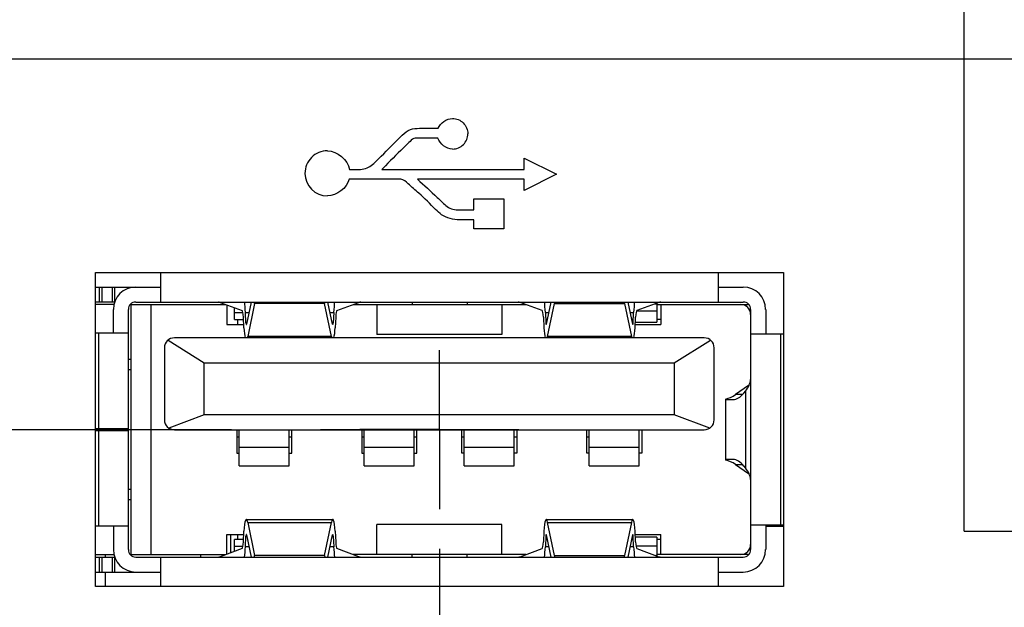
# Model space of a CAD drawing. Header units: inches. Extents: x 0 to 34, y 0 to 22.
# Tile 6 of 39: x 10.7 to 12.3, y 8.8 to 9.7. Entities that reach past the tile are written whole.
import ezdxf

# ---------------------------------------------------------------- set-up
doc = ezdxf.new("R2010")
doc.units = ezdxf.units.IN
doc.header["$LTSCALE"] = 1.87
doc.header["$MEASUREMENT"] = 0
doc.linetypes.add('CENTER', pattern=[0.6, 0.375, -0.075, 0.075, -0.075])
doc.layers.get('0').update_dxf_attribs({"linetype": 'CONTINUOUS'})
for name, color, linetype in [('02___PRT_ALL_AXES', 7, 'CONTINUOUS'), ('ARTWORK', 7, 'CONTINUOUS'), ('DEFAULT_1', 7, 'CENTER'), ('DIMENSIONS', 7, 'CONTINUOUS')]:
    doc.layers.add(name, color=color, linetype=linetype)
doc.styles.get("Standard").update_dxf_attribs({"font": 'txt', "width": 0.8})
doc.dimstyles.new('DIMSTYLE_1', dxfattribs={"dimtxt": 0.125, "dimasz": 0.18, "dimexe": 0.125, "dimexo": 0.0625, "dimgap": 0.03125, "dimtad": 0, "dimtih": 1, "dimtoh": 1, "dimlfac": 0.5, "dimzin": 4, "dimdsep": 46, "dimtxsty": 'STANDARD', "dimblk": '_FILLED', "dimblk1": '_FILLED', "dimblk2": '_FILLED', "dimcen": 0.09, "dimadec": 0, "dimazin": 0, "dimtp": 0.001, "dimtm": 0.001, "dimtfac": 1, "dimtofl": 0, "dimtmove": 0, "dimatfit": 3, "dimldrblk": '_FILLED', "dimfxl": 1, "dimtolj": 1, "dimtzin": 4, "dimarcsym": 0})
doc.dimstyles.new('DIMSTYLE_3', dxfattribs={"dimtxt": 0.125, "dimasz": 0.18, "dimexe": 0.125, "dimexo": 0.0625, "dimgap": 0.03125, "dimtad": 0, "dimtih": 1, "dimtoh": 1, "dimlfac": 0.5, "dimzin": 4, "dimdsep": 46, "dimtxsty": 'STANDARD', "dimblk": '_FILLED', "dimblk1": '_FILLED', "dimblk2": '_FILLED', "dimcen": 0.09, "dimadec": 0, "dimazin": 0, "dimtp": 0.01, "dimtm": 0.01, "dimtfac": 1, "dimtofl": 0, "dimtmove": 0, "dimatfit": 3, "dimldrblk": '_FILLED', "dimfxl": 1, "dimtolj": 1, "dimtzin": 4, "dimarcsym": 0})

# ---------------------------------------------------------------- blocks, each defined once
blk = doc.blocks.new('*D4')
at = {"layer": 'DIMENSIONS', "color": 2, "linetype": 'CONTINUOUS'}
blk.add_line((11.3638, 8.8989), (11.3638, 7.5131), dxfattribs=at)
at = {"layer": 'DIMENSIONS', "color": 2, "linetype": 'CONTINUOUS', "insert": (11.3013, 7.4506), "char_height": 0.125, "width": 1.125, "attachment_point": 3, "rotation": 90, "line_spacing_factor": 0.9}
blk.add_mtext('1.73{\\Ftxt.shx;\\W1.000000;\\H0.125000; }[43.8]', dxfattribs=at)
blk = doc.blocks.new('_FILLED')
at = {"color": 0, "linetype": 'BYBLOCK'}
blk.add_solid([(0, 0), (-1, 0.1736), (-1, -0.1736)], dxfattribs=at)
blk = doc.blocks.new('*D5')
at = {"layer": 'DIMENSIONS', "color": 2, "linetype": 'CONTINUOUS'}
blk.add_line((12.8268, 9.4819), (12.8268, 7.5131), dxfattribs=at)
at = {"layer": 'DIMENSIONS', "color": 2, "linetype": 'CONTINUOUS', "insert": (12.7643, 7.4506), "char_height": 0.125, "width": 1.125, "attachment_point": 3, "rotation": 90, "line_spacing_factor": 0.9}
blk.add_mtext('2.46{\\Ftxt.shx;\\W1.000000;\\H0.125000; }[62.4]', dxfattribs=at)
blk = doc.blocks.new('*D6')
at = {"layer": 'DIMENSIONS', "color": 2, "linetype": 'CONTINUOUS'}
blk.add_line((14.6988, 9.5799), (14.6988, 7.5131), dxfattribs=at)
at = {"layer": 'DIMENSIONS', "color": 2, "linetype": 'CONTINUOUS', "insert": (14.6363, 7.4506), "char_height": 0.125, "width": 1.125, "attachment_point": 3, "rotation": 90, "line_spacing_factor": 0.9}
blk.add_mtext('3.39{\\Ftxt.shx;\\W1.000000;\\H0.125000; }[86.2]', dxfattribs=at)
blk = doc.blocks.new('*D7')
at = {"layer": 'DIMENSIONS', "color": 2, "linetype": 'CONTINUOUS'}
for p, q in [((14.6688, 11.0819), (14.6688, 10.9289)), ((14.6688, 10.9289), (14.191, 10.7072)), ((14.191, 10.7072), (14.191, 7.5131))]:
    blk.add_line(p, q, dxfattribs=at)
at = {"layer": 'DIMENSIONS', "color": 2, "linetype": 'CONTINUOUS', "insert": (14.1285, 7.4506), "char_height": 0.125, "width": 1.125, "attachment_point": 3, "rotation": 90, "line_spacing_factor": 0.9}
blk.add_mtext('3.38{\\Ftxt.shx;\\W1.000000;\\H0.125000; }[85.8]', dxfattribs=at)
blk = doc.blocks.new('*D10')
at = {"layer": 'DIMENSIONS', "color": 2, "linetype": 'CONTINUOUS'}
blk.add_line((14.5111, 9.7676), (7.101, 9.7676), dxfattribs=at)
at = {"layer": 'DIMENSIONS', "color": 2, "linetype": 'CONTINUOUS', "insert": (7.0385, 9.8301), "char_height": 0.125, "width": 1.025, "attachment_point": 3, "line_spacing_factor": 0.9}
blk.add_mtext('.78{\\Ftxt.shx;\\W1.000000;\\H0.125000; }[19.9]', dxfattribs=at)
blk = doc.blocks.new('*D13')
at = {"layer": 'DIMENSIONS', "color": 2, "linetype": 'CONTINUOUS'}
for p, q in [((11.8361, 11.2696), (11.7242, 11.1175)), ((14.4811, 11.2696), (11.8361, 11.2696)), ((11.7242, 11.1175), (7.101, 11.1175))]:
    blk.add_line(p, q, dxfattribs=at)
at = {"layer": 'DIMENSIONS', "color": 2, "linetype": 'CONTINUOUS', "insert": (7.0385, 11.18), "char_height": 0.125, "width": 0.925, "attachment_point": 3, "line_spacing_factor": 0.9}
blk.add_mtext('1.53{\\Ftxt.shx;\\W1.000000;\\H0.125000; }[39]', dxfattribs=at)
blk = doc.blocks.new('*D14')
at = {"layer": 'DIMENSIONS', "color": 2, "linetype": 'CONTINUOUS'}
blk.add_line((12.6391, 10.9696), (7.101, 10.9696), dxfattribs=at)
at = {"layer": 'DIMENSIONS', "color": 2, "linetype": 'CONTINUOUS', "insert": (7.0385, 11.0321), "char_height": 0.125, "width": 1.125, "attachment_point": 3, "line_spacing_factor": 0.9}
blk.add_mtext('1.38{\\Ftxt.shx;\\W1.000000;\\H0.125000; }[35.2]', dxfattribs=at)
blk = doc.blocks.new('*D17')
at = {"layer": 'DIMENSIONS', "color": 2, "linetype": 'CONTINUOUS'}
blk.add_line((11.1112, 14.4016), (7.101, 14.4016), dxfattribs=at)
at = {"layer": 'DIMENSIONS', "color": 2, "linetype": 'CONTINUOUS', "insert": (7.0385, 14.4641), "char_height": 0.125, "width": 1.125, "attachment_point": 3, "line_spacing_factor": 0.9}
blk.add_mtext('3.10{\\Ftxt.shx;\\W1.000000;\\H0.125000; }[78.7]', dxfattribs=at)
blk = doc.blocks.new('*D19')
at = {"layer": 'DIMENSIONS', "color": 2, "linetype": 'CONTINUOUS'}
blk.add_line((12.6853, 12.7396), (7.101, 12.7396), dxfattribs=at)
at = {"layer": 'DIMENSIONS', "color": 2, "linetype": 'CONTINUOUS', "insert": (7.0385, 12.8021), "char_height": 0.125, "width": 1.125, "attachment_point": 3, "line_spacing_factor": 0.9}
blk.add_mtext('2.27{\\Ftxt.shx;\\W1.000000;\\H0.125000; }[57.6]', dxfattribs=at)
blk = doc.blocks.new('*D20')
at = {"layer": 'DIMENSIONS', "color": 2, "linetype": 'CONTINUOUS'}
blk.add_line((12.6853, 13.8396), (7.101, 13.8396), dxfattribs=at)
at = {"layer": 'DIMENSIONS', "color": 2, "linetype": 'CONTINUOUS', "insert": (7.0385, 13.9021), "char_height": 0.125, "width": 1.125, "attachment_point": 3, "line_spacing_factor": 0.9}
blk.add_mtext('2.82{\\Ftxt.shx;\\W1.000000;\\H0.125000; }[71.6]', dxfattribs=at)
blk = doc.blocks.new('*D21')
at = {"layer": 'DIMENSIONS', "color": 2, "linetype": 'CONTINUOUS'}
blk.add_line((14.4811, 14.2146), (7.101, 14.2146), dxfattribs=at)
at = {"layer": 'DIMENSIONS', "color": 2, "linetype": 'CONTINUOUS', "insert": (7.0385, 14.2771), "char_height": 0.125, "width": 1.125, "attachment_point": 3, "line_spacing_factor": 0.9}
blk.add_mtext('3.01{\\Ftxt.shx;\\W1.000000;\\H0.125000; }[76.4]', dxfattribs=at)
blk = doc.blocks.new('*D22')
at = {"layer": 'DIMENSIONS', "color": 2, "linetype": 'CONTINUOUS'}
blk.add_line((14.1536, 13.3196), (7.101, 13.3196), dxfattribs=at)
at = {"layer": 'DIMENSIONS', "color": 2, "linetype": 'CONTINUOUS', "insert": (7.0385, 13.3821), "char_height": 0.125, "width": 0.925, "attachment_point": 3, "line_spacing_factor": 0.9}
blk.add_mtext('2.56{\\Ftxt.shx;\\W1.000000;\\H0.125000; }[65]', dxfattribs=at)
blk = doc.blocks.new('*D23')
at = {"layer": 'DIMENSIONS', "color": 2, "linetype": 'CONTINUOUS'}
for p, q in [((7.5789, 9.6696), (7.366, 9.5632)), ((12.6391, 9.6696), (7.5789, 9.6696)), ((7.366, 9.5632), (7.101, 9.5632))]:
    blk.add_line(p, q, dxfattribs=at)
at = {"layer": 'DIMENSIONS', "color": 2, "linetype": 'CONTINUOUS', "insert": (7.0385, 9.6257), "char_height": 0.125, "width": 1.025, "attachment_point": 3, "line_spacing_factor": 0.9}
blk.add_mtext('.73{\\Ftxt.shx;\\W1.000000;\\H0.125000; }[18.6]', dxfattribs=at)
blk = doc.blocks.new('*D31')
at = {"layer": 'DIMENSIONS', "color": 2, "linetype": 'CONTINUOUS'}
blk.add_line((17.2625, 10.1541), (17.2625, 7.5131), dxfattribs=at)
at = {"layer": 'DIMENSIONS', "color": 2, "linetype": 'CONTINUOUS', "insert": (17.2, 7.4506), "char_height": 0.125, "width": 1.225, "attachment_point": 3, "rotation": 90, "line_spacing_factor": 0.9}
blk.add_mtext('4.68{\\Ftxt.shx;\\W1.000000;\\H0.125000; }[118.7]', dxfattribs=at)
blk = doc.blocks.new('*D32')
at = {"layer": 'DIMENSIONS', "color": 2, "linetype": 'CONTINUOUS'}
blk.add_line((19.3725, 10.1541), (19.3725, 7.5131), dxfattribs=at)
at = {"layer": 'DIMENSIONS', "color": 2, "linetype": 'CONTINUOUS', "insert": (19.31, 7.4506), "char_height": 0.125, "width": 1.225, "attachment_point": 3, "rotation": 90, "line_spacing_factor": 0.9}
blk.add_mtext('5.73{\\Ftxt.shx;\\W1.000000;\\H0.125000; }[145.5]', dxfattribs=at)
blk = doc.blocks.new('*D33')
at = {"layer": 'DIMENSIONS', "color": 2, "linetype": 'CONTINUOUS'}
blk.add_line((21.4825, 10.1541), (21.4825, 7.5131), dxfattribs=at)
at = {"layer": 'DIMENSIONS', "color": 2, "linetype": 'CONTINUOUS', "insert": (21.42, 7.4506), "char_height": 0.125, "width": 1.225, "attachment_point": 3, "rotation": 90, "line_spacing_factor": 0.9}
blk.add_mtext('6.79{\\Ftxt.shx;\\W1.000000;\\H0.125000; }[172.3]', dxfattribs=at)
blk = doc.blocks.new('*D34')
at = {"layer": 'DIMENSIONS', "color": 2, "linetype": 'CONTINUOUS'}
blk.add_line((23.5925, 10.1541), (23.5925, 7.5131), dxfattribs=at)
at = {"layer": 'DIMENSIONS', "color": 2, "linetype": 'CONTINUOUS', "insert": (23.53, 7.4506), "char_height": 0.125, "width": 1.225, "attachment_point": 3, "rotation": 90, "line_spacing_factor": 0.9}
blk.add_mtext('7.84{\\Ftxt.shx;\\W1.000000;\\H0.125000; }[199.1]', dxfattribs=at)
blk = doc.blocks.new('*D36')
at = {"layer": 'DIMENSIONS', "color": 2, "linetype": 'CONTINUOUS'}
blk.add_line((20.4276, 10.534), (20.4276, 7.5131), dxfattribs=at)
at = {"layer": 'DIMENSIONS', "color": 2, "linetype": 'CONTINUOUS', "insert": (20.3651, 7.4506), "char_height": 0.125, "width": 1.225, "attachment_point": 3, "rotation": 90, "line_spacing_factor": 0.9}
blk.add_mtext('6.26{\\Ftxt.shx;\\W1.000000;\\H0.125000; }[158.9]', dxfattribs=at)

msp = doc.modelspace()

# ---------------------------------------------------------------- linework, layer by layer
at = {"color": 7, "linetype": 'CONTINUOUS'}
for p, q in [((10.9249, 9.2874), (10.9249, 9.3336)), ((11.8029, 9.3336), (11.8029, 9.2874)), ((10.8218, 9.311), (10.9249, 9.311)), ((10.8279, 9.311), (10.8279, 9.2874)), ((10.8325, 9.2874), (10.8325, 9.311)), ((10.8481, 9.311), (10.8481, 9.2874)), ((10.8526, 9.2884), (10.8526, 9.311)), ((11.8029, 9.311), (11.8422, 9.311)), ((10.8523, 9.2874), (10.8218, 9.2874)), ((10.851, 9.2834), (10.8218, 9.2834)), ((10.8501, 9.239), (10.8501, 9.2756)), ((10.8737, 8.8976), (10.8737, 9.2756)), ((10.8767, 9.2834), (11.0275, 9.2834)), ((10.8777, 9.2834), (10.8777, 8.8897)), ((10.8855, 9.2874), (11.8422, 9.2874)), ((10.9092, 9.2834), (10.9092, 8.8897)), ((11.0184, 9.2868), (11.053, 9.274)), ((11.0288, 9.283), (11.0288, 9.2519)), ((11.0411, 9.2598), (11.0411, 9.2784)), ((11.0671, 9.2874), (11.0598, 9.2526)), ((11.0726, 9.285), (11.0617, 9.233)), ((11.0726, 9.285), (11.0724, 9.2874)), ((11.1828, 9.285), (11.0726, 9.285)), ((11.183, 9.2874), (11.1828, 9.285)), ((11.1936, 9.233), (11.1828, 9.285)), ((11.1955, 9.2526), (11.1882, 9.2874)), ((11.2023, 9.274), (11.237, 9.2868)), ((11.2278, 9.2834), (11.5, 9.2834)), ((11.2651, 9.2834), (11.2651, 9.2362)), ((11.3206, 9.2874), (11.3206, 9.2834)), ((11.4072, 9.2874), (11.4072, 9.2834)), ((11.4619, 9.2834), (11.4619, 9.2362)), ((11.5255, 9.274), (11.4908, 9.2868)), ((11.5323, 9.2526), (11.5395, 9.2874)), ((11.5341, 9.233), (11.545, 9.285)), ((11.5448, 9.2874), (11.545, 9.285)), ((11.545, 9.285), (11.6552, 9.285)), ((11.6552, 9.285), (11.6554, 9.2874)), ((11.6552, 9.285), (11.6661, 9.233)), ((11.6607, 9.2874), (11.668, 9.2526)), ((11.7094, 9.2868), (11.6747, 9.274)), ((11.7033, 9.2846), (11.7064, 9.2846)), ((11.7064, 9.2857), (11.7064, 9.2559)), ((11.7064, 9.2834), (11.851, 9.2834)), ((11.7123, 9.2834), (11.7123, 9.2519)), ((11.854, 9.2756), (11.854, 8.8976)), ((11.8777, 9.2756), (11.8777, 9.2374)), ((11.0544, 9.2702), (11.0411, 9.2702)), ((11.0411, 9.2598), (11.0552, 9.2598)), ((11.0454, 9.2598), (11.0454, 9.2519)), ((11.0558, 9.2469), (11.055, 9.2634)), ((11.059, 9.2546), (11.0582, 9.2711)), ((11.0582, 9.2711), (11.0637, 9.2711)), ((11.1916, 9.2711), (11.1972, 9.2711)), ((11.1972, 9.2711), (11.1963, 9.2546)), ((11.2003, 9.2634), (11.1995, 9.2469)), ((11.5275, 9.2634), (11.5283, 9.2469)), ((11.5306, 9.2711), (11.5314, 9.2546)), ((11.5306, 9.2711), (11.5361, 9.2711)), ((11.6641, 9.2711), (11.6696, 9.2711)), ((11.6688, 9.2546), (11.6696, 9.2711)), ((11.6719, 9.2469), (11.6727, 9.2634)), ((11.7064, 9.2728), (11.674, 9.2728)), ((11.7123, 9.2598), (11.7064, 9.2598)), ((11.0288, 9.2519), (11.0556, 9.2519)), ((11.0602, 9.2546), (11.059, 9.2546)), ((11.1963, 9.2546), (11.1951, 9.2546)), ((11.5327, 9.2546), (11.5314, 9.2546)), ((11.6688, 9.2546), (11.6675, 9.2546)), ((11.6722, 9.2519), (11.7123, 9.2519)), ((11.6724, 9.2559), (11.7064, 9.2559)), ((10.8218, 9.239), (10.8737, 9.239)), ((10.8265, 9.239), (10.8265, 9.0882)), ((11.7808, 9.2311), (10.9462, 9.2311)), ((11.1936, 9.233), (11.0617, 9.233)), ((11.4619, 9.2362), (11.2651, 9.2362)), ((11.6661, 9.233), (11.5341, 9.233)), ((11.854, 9.2374), (11.9058, 9.2374)), ((11.9013, 8.9358), (11.9013, 9.2374)), ((10.9304, 9.2153), (10.9304, 9.1019)), ((10.9362, 9.2275), (10.9934, 9.1917)), ((11.7336, 9.1917), (11.7908, 9.2275)), ((11.7966, 9.1019), (11.7966, 9.2153)), ((10.8777, 9.1968), (10.8737, 9.1968)), ((10.9934, 9.1098), (10.9934, 9.1917)), ((10.9934, 9.1917), (11.7336, 9.1917)), ((11.7336, 9.1917), (11.7336, 9.1098)), ((10.8737, 9.1811), (10.8777, 9.1811)), ((11.8508, 9.156), (11.8301, 9.1417)), ((11.8411, 9.1417), (11.8301, 9.1417)), ((11.8434, 9.144), (11.8459, 9.147)), ((11.8459, 9.147), (11.8459, 9.0261)), ((11.8147, 9.134), (11.8147, 9.1347)), ((11.8147, 9.0393), (11.8147, 9.1339)), ((11.8158, 9.1338), (11.8266, 9.1338)), ((10.9934, 9.1098), (10.9374, 9.0888)), ((11.7336, 9.1098), (10.9934, 9.1098)), ((11.7895, 9.0888), (11.7336, 9.1098)), ((10.8218, 9.0882), (10.8737, 9.0882)), ((10.8218, 9.085), (10.8737, 9.085)), ((10.8265, 9.085), (10.8265, 8.9342)), ((10.8304, 9.0882), (10.8304, 9.085)), ((10.8462, 9.085), (10.8462, 9.0882)), ((10.8501, 9.085), (10.8501, 9.0882)), ((10.8501, 9.0852), (10.8737, 9.0852)), ((10.9462, 9.0862), (11.7808, 9.0862)), ((11.0446, 9.0862), (11.0446, 9.0492)), ((11.0485, 9.0746), (11.0446, 9.0746)), ((11.0485, 9.0296), (11.0485, 9.0862)), ((11.1273, 9.0296), (11.1273, 9.0862)), ((11.1312, 9.0746), (11.1273, 9.0746)), ((11.1312, 9.0492), (11.1312, 9.0862)), ((11.2414, 9.0862), (11.2414, 9.0492)), ((11.2454, 9.0746), (11.2414, 9.0746)), ((11.2454, 9.0296), (11.2454, 9.0862)), ((11.3241, 9.0296), (11.3241, 9.0862)), ((11.3281, 9.0746), (11.3241, 9.0746)), ((11.3281, 9.0492), (11.3281, 9.0862)), ((11.3989, 9.0492), (11.3989, 9.0862)), ((11.4029, 9.0746), (11.3989, 9.0746)), ((11.4029, 9.0296), (11.4029, 9.0862)), ((11.4816, 9.0296), (11.4816, 9.0862)), ((11.4855, 9.0746), (11.4816, 9.0746)), ((11.4855, 9.0862), (11.4855, 9.0492)), ((11.5958, 9.0492), (11.5958, 9.0862)), ((11.5997, 9.0746), (11.5958, 9.0746)), ((11.5997, 9.0296), (11.5997, 9.0862)), ((11.6785, 9.0296), (11.6785, 9.0862)), ((11.6824, 9.0862), (11.6824, 9.0492)), ((11.1273, 9.0585), (11.0485, 9.0585)), ((11.3241, 9.0585), (11.2454, 9.0585)), ((11.4816, 9.0585), (11.4029, 9.0585)), ((11.6785, 9.0585), (11.5997, 9.0585)), ((11.0446, 9.0492), (11.0485, 9.0492)), ((11.1273, 9.0492), (11.1312, 9.0492)), ((11.2414, 9.0492), (11.2454, 9.0492)), ((11.3241, 9.0492), (11.3281, 9.0492)), ((11.4029, 9.0492), (11.3989, 9.0492)), ((11.4855, 9.0492), (11.4816, 9.0492)), ((11.5997, 9.0492), (11.5958, 9.0492)), ((11.6824, 9.0492), (11.6785, 9.0492)), ((11.0485, 9.0296), (11.1273, 9.0296)), ((11.2454, 9.0296), (11.3241, 9.0296)), ((11.4029, 9.0296), (11.4816, 9.0296)), ((11.5997, 9.0296), (11.6785, 9.0296)), ((11.8147, 9.0385), (11.8147, 9.0391)), ((11.8266, 9.0393), (11.8158, 9.0393)), ((11.8301, 9.0315), (11.8508, 9.0172)), ((11.8301, 9.0315), (11.8411, 9.0315)), ((11.8459, 9.0261), (11.8434, 9.0292)), ((10.8777, 8.9921), (10.8737, 8.9921)), ((10.8737, 8.9764), (10.8777, 8.9764)), ((10.8737, 8.9342), (10.8218, 8.9342)), ((10.8501, 8.9342), (10.8501, 8.8976)), ((11.0595, 8.9449), (11.1958, 8.9449)), ((11.0617, 8.9401), (11.0726, 8.8882)), ((11.0617, 8.9401), (11.1936, 8.9401)), ((11.1828, 8.8882), (11.1936, 8.9401)), ((11.2651, 8.8897), (11.2651, 8.937)), ((11.4619, 8.937), (11.2651, 8.937)), ((11.4619, 8.8897), (11.4619, 8.937)), ((11.532, 8.9449), (11.6683, 8.9449)), ((11.545, 8.8882), (11.5341, 8.9401)), ((11.5341, 8.9401), (11.6661, 8.9401)), ((11.6661, 8.9401), (11.6552, 8.8882)), ((11.9058, 8.9358), (11.854, 8.9358)), ((11.8777, 8.9358), (11.8777, 8.8976)), ((11.9058, 8.9341), (11.8777, 8.9341)), ((11.0288, 8.8902), (11.0288, 8.9212)), ((11.0288, 8.9212), (11.0556, 8.9212)), ((11.0345, 8.9212), (11.0345, 8.8923)), ((11.0454, 8.9212), (11.0454, 8.9134)), ((11.055, 8.9098), (11.0558, 8.9263)), ((11.0582, 8.9021), (11.059, 8.9186)), ((11.059, 8.9186), (11.0602, 8.9186)), ((11.0598, 8.9206), (11.0671, 8.8858)), ((11.1882, 8.8858), (11.1955, 8.9206)), ((11.1951, 8.9186), (11.1963, 8.9186)), ((11.1963, 8.9186), (11.1972, 8.9021)), ((11.1995, 8.9263), (11.2003, 8.9098)), ((11.5283, 8.9263), (11.5275, 8.9098)), ((11.5314, 8.9186), (11.5306, 8.9021)), ((11.5314, 8.9186), (11.5327, 8.9186)), ((11.5395, 8.8858), (11.5323, 8.9206)), ((11.668, 8.9206), (11.6607, 8.8858)), ((11.6675, 8.9186), (11.6688, 8.9186)), ((11.6696, 8.9021), (11.6688, 8.9186)), ((11.6727, 8.9098), (11.6719, 8.9263)), ((11.6722, 8.9212), (11.7123, 8.9212)), ((11.7123, 8.8897), (11.7123, 8.9212)), ((11.0411, 8.8947), (11.0411, 8.9134)), ((11.0552, 8.9134), (11.0411, 8.9134)), ((11.0411, 8.903), (11.0544, 8.903)), ((11.7064, 8.9173), (11.6724, 8.9173)), ((11.6733, 8.9035), (11.7064, 8.9035)), ((11.7064, 8.9173), (11.7064, 8.8875)), ((11.7123, 8.9134), (11.7064, 8.9134)), ((10.8218, 8.8897), (10.851, 8.8897)), ((10.8377, 8.8858), (10.8377, 8.8897)), ((10.8767, 8.8897), (11.0275, 8.8897)), ((10.9881, 8.8858), (10.9881, 8.8897)), ((11.053, 8.8992), (11.0184, 8.8863)), ((11.0637, 8.9021), (11.0582, 8.9021)), ((11.0724, 8.8858), (11.0726, 8.8882)), ((11.1828, 8.8882), (11.0726, 8.8882)), ((11.1828, 8.8882), (11.183, 8.8858)), ((11.1972, 8.9021), (11.1916, 8.9021)), ((11.237, 8.8863), (11.2023, 8.8992)), ((11.5, 8.8897), (11.2278, 8.8897)), ((11.3206, 8.8858), (11.3206, 8.8897)), ((11.4072, 8.8858), (11.4072, 8.8897)), ((11.4908, 8.8863), (11.5255, 8.8992)), ((11.5361, 8.9021), (11.5306, 8.9021)), ((11.545, 8.8882), (11.5448, 8.8858)), ((11.545, 8.8882), (11.6552, 8.8882)), ((11.6554, 8.8858), (11.6552, 8.8882)), ((11.6696, 8.9021), (11.6641, 8.9021)), ((11.6747, 8.8992), (11.7094, 8.8863)), ((11.7064, 8.8881), (11.7046, 8.8881)), ((11.851, 8.8897), (11.7064, 8.8897)), ((10.8218, 8.8858), (10.8523, 8.8858)), ((10.8279, 8.8858), (10.8279, 8.8622)), ((10.8325, 8.8622), (10.8325, 8.8858)), ((10.8481, 8.8858), (10.8481, 8.8622)), ((10.8526, 8.8622), (10.8526, 8.8848)), ((10.8855, 8.8858), (11.8422, 8.8858)), ((10.9249, 8.8396), (10.9249, 8.8858)), ((11.8029, 8.8858), (11.8029, 8.8396)), ((10.8218, 8.8622), (10.9249, 8.8622)), ((10.8377, 8.8396), (10.8377, 8.8622)), ((11.8029, 8.8622), (11.8422, 8.8622))]:
    msp.add_line(p, q, dxfattribs=at)
for centre, radius, start, end in [((10.8855, 9.2756), 0.0354, 90, 180), ((11.8422, 9.2756), 0.0354, 0, 90), ((10.8855, 9.2756), 0.0118, 90, 180), ((11.8383, 9.2677), 0.0157, 0, 90), ((11.8422, 9.2756), 0.0118, 0, 90), ((10.9462, 9.2153), 0.0157, 90, 180), ((11.7808, 9.2153), 0.0157, 0, 90), ((10.9462, 9.1019), 0.0157, 180, 270), ((11.7808, 9.1019), 0.0157, 270, 360), ((11.8383, 8.9055), 0.0157, 270, 360), ((10.8855, 8.8976), 0.0354, 180, 270), ((10.8855, 8.8976), 0.0118, 180, 270), ((11.8422, 8.8976), 0.0354, 270, 360), ((11.8422, 8.8976), 0.0118, 270, 360)]:
    msp.add_arc(centre, radius, start, end, dxfattribs=at)
for centre, major_axis, ratio, start_param, end_param in [((11.0155, 8.8937), (0, 0.3937), 0.141378, -0.05236, 0), ((11.0529, 9.2583), (0, 0.0394), 0.141378, -1.239184, -0.733099), ((11.2024, 9.2583), (0, 0.0394), 0.141378, 0.733098, 1.239184), ((11.2399, 8.8937), (0, 0.3937), 0.141378, 0, 0.05236), ((11.4879, 8.8937), (0, 0.3937), 0.141378, -0.05236, 0), ((11.5254, 9.2583), (0, 0.0394), 0.141378, -1.239184, -0.733099), ((11.6749, 9.2583), (0, 0.0394), 0.141378, 0.733099, 1.239184), ((11.7123, 8.8937), (0, 0.3937), 0.141378, 0, 0.05236), ((11.0529, 9.2583), (0, 0.0157), 0.141378, -1.239184, -0.05236), ((11.2024, 9.2583), (0, 0.0157), 0.141378, 0.05236, 1.239184), ((11.5254, 9.2583), (0, 0.0157), 0.141378, -1.239184, -0.05236), ((11.6749, 9.2583), (0, 0.0157), 0.141378, 0.05236, 1.239184), ((11.0595, 9.2559), (0, 0.0276), 0.141378, -4.380776, -3.592619), ((11.0595, 9.2559), (0, 0.00394), 0.141378, -4.380776, -2.548181), ((11.1958, 9.2559), (0, 0.00394), 0.141378, 2.548181, 4.380776), ((11.1958, 9.2559), (0, 0.0276), 0.141378, -2.690566, -1.902409), ((11.532, 9.2559), (0, 0.0276), 0.141378, -4.380776, -3.592619), ((11.532, 9.2559), (0, 0.00394), 0.141378, -4.380776, -2.548181), ((11.6683, 9.2559), (0, 0.00394), 0.141378, 2.548181, 4.380776), ((11.6683, 9.2559), (0, 0.0276), 0.141378, -2.690566, -1.902409), ((11.0595, 9.2559), (0, 0.0276), 0.141378, -2.690566, -2.548181), ((11.1958, 9.2559), (0, 0.0276), 0.141378, -3.735005, -3.592619), ((11.532, 9.2559), (0, 0.0276), 0.141378, -2.690566, -2.548181), ((11.6683, 9.2559), (0, 0.0276), 0.141378, -3.735005, -3.592619), ((11.3816, 9.1674), (0.4724, 0), 0.23206, -0.186487, -0.018516), ((11.7753, 9.1605), (0.0787, 0), 0.202398, -0.286051, -0.247527), ((11.8071, 9.5275), (0, 0.3937), 0.294118, -3.076101, -2.941893), ((11.8266, 9.5275), (0, 0.3937), 0.188679, -3.141593, -2.913569), ((11.8158, 9.5275), (0, 0.3937), 0.188679, -3.157038, -3.141593), ((11.8158, 8.6456), (0, 0.3937), 0.188679, 0, 0.015445), ((11.8071, 8.6456), (0, 0.3937), 0.294118, -0.1997, -0.065491), ((11.8266, 8.6456), (0, 0.3937), 0.188679, -0.228024, 0), ((11.3816, 9.0058), (0.4724, 0), 0.23206, 0.018516, 0.186487), ((11.7753, 9.0127), (0.0787, 0), 0.202398, 0.247527, 0.286051), ((11.0595, 8.9173), (0, 0.0276), 0.141378, -0.593412, 1.239184), ((11.1958, 8.9173), (0, 0.0276), 0.141378, 5.044002, 6.876597), ((11.532, 8.9173), (0, 0.0276), 0.141378, -0.593412, 1.239184), ((11.6683, 8.9173), (0, 0.0276), 0.141378, 5.044002, 6.876597), ((11.0595, 8.9173), (0, 0.00394), 0.141378, 5.689773, 7.522369), ((11.1958, 8.9173), (0, 0.00394), 0.141378, -1.239184, 0.593412), ((11.532, 8.9173), (0, 0.00394), 0.141378, 5.689773, 7.522369), ((11.6683, 8.9173), (0, 0.00394), 0.141378, -1.239184, 0.593412), ((11.0529, 8.9149), (0, 0.0157), 0.141378, -3.089233, -1.902409), ((11.2024, 8.9149), (0, 0.0157), 0.141378, -4.380776, -3.193953), ((11.5254, 8.9149), (0, 0.0157), 0.141378, -3.089233, -1.902409), ((11.6749, 8.9149), (0, 0.0157), 0.141378, -4.380776, -3.193953), ((11.0529, 8.9149), (0, 0.0394), 0.141378, -2.408494, -1.902409), ((11.2024, 8.9149), (0, 0.0394), 0.141378, -4.380776, -3.874691), ((11.5254, 8.9149), (0, 0.0394), 0.141378, -2.408493, -1.902409), ((11.6749, 8.9149), (0, 0.0394), 0.141378, -4.380776, -3.874692), ((11.0155, 9.2795), (0, 0.3937), 0.141378, -3.141593, -3.089233), ((11.2399, 9.2795), (0, 0.3937), 0.141378, -3.193953, -3.141593), ((11.4879, 9.2795), (0, 0.3937), 0.141378, -3.141593, -3.089233), ((11.7123, 9.2795), (0, 0.3937), 0.141378, -3.193953, -3.141593)]:
    msp.add_ellipse(centre, major_axis=major_axis, ratio=ratio, start_param=start_param, end_param=end_param, dxfattribs=at)
at = {"layer": '02___PRT_ALL_AXES', "color": 3, "linetype": 'CONTINUOUS'}
for p, q in [((10.8218, 8.8396), (10.8218, 9.3336)), ((10.8218, 9.3336), (11.9058, 9.3336)), ((11.9058, 9.3336), (11.9058, 8.8396)), ((11.9058, 8.8396), (10.8218, 8.8396))]:
    msp.add_line(p, q, dxfattribs=at)
at = {"layer": '02___PRT_ALL_AXES', "color": 7, "linetype": 'CENTER'}
msp.add_line((10.335, 9.0866), (11.2653, 9.0866), dxfattribs=at)
at = {"layer": 'ARTWORK', "color": 40, "linetype": 'CONTINUOUS'}
for p, q in [((12.1905, 8.9267), (12.1905, 9.8265)), ((11.3326, 9.5609), (11.3619, 9.5609)), ((11.3613, 9.5455), (11.3326, 9.5455)), ((11.497, 9.4962), (11.497, 9.5141)), ((11.497, 9.5141), (11.5483, 9.4885)), ((11.2222, 9.4962), (11.237, 9.4962)), ((11.2746, 9.4978), (11.2729, 9.4962)), ((11.2729, 9.4962), (11.497, 9.4962)), ((11.2969, 9.4807), (11.2216, 9.4807)), ((11.3032, 9.4806), (11.2969, 9.4807)), ((11.497, 9.4807), (11.3292, 9.4807)), ((11.5483, 9.4885), (11.497, 9.4628)), ((11.497, 9.4628), (11.497, 9.4807)), ((11.4178, 9.4323), (11.4178, 9.4498)), ((11.4178, 9.4498), (11.4651, 9.4498)), ((11.4651, 9.4498), (11.4651, 9.4026)), ((11.3953, 9.4323), (11.4178, 9.4323)), ((11.4178, 9.4168), (11.3953, 9.4168)), ((11.4178, 9.4026), (11.4178, 9.4168)), ((11.4651, 9.4026), (11.4178, 9.4026)), ((12.1905, 8.9267), (13.4662, 8.9267))]:
    msp.add_line(p, q, dxfattribs=at)
for centre, radius, start, end in [((11.3844, 9.5524), 0.0241, 269.9908, 0.0092), ((11.1873, 9.49), 0.0354, 89.9904, 180.0096), ((11.1874, 9.49), 0.0355, 179.9745, 269.9358)]:
    msp.add_arc(centre, radius, start, end, dxfattribs=at)
for points in [[(11.3619, 9.5609), (11.3651, 9.5694), (11.3752, 9.5764), (11.3843, 9.5764)], [(11.3843, 9.5283), (11.3748, 9.5283), (11.3641, 9.5363), (11.3613, 9.5455)], [(11.1873, 9.5254), (11.2025, 9.5254), (11.2196, 9.5111), (11.2222, 9.4962)], [(11.2216, 9.4807), (11.2179, 9.4668), (11.2017, 9.4545), (11.1873, 9.4545)]]:
    msp.add_open_spline(points, degree=3, dxfattribs=at)
for points, knots in [([(11.3843, 9.5764), (11.3905, 9.5764), (11.4033, 9.5713), (11.4084, 9.5585), (11.4084, 9.5524)], [0, 0, 0, 0, 0.500758, 1, 1, 1, 1]), ([(11.3052, 9.55), (11.3091, 9.5535), (11.3169, 9.5609), (11.3277, 9.5609), (11.3326, 9.5609)], [0, 0, 0, 0, 0.51445, 1, 1, 1, 1]), ([(11.2637, 9.5087), (11.2746, 9.5196), (11.2883, 9.5335), (11.3022, 9.5472), (11.3052, 9.55)], [0, 0, 0, 0, 0.789742, 1, 1, 1, 1]), ([(11.3326, 9.5455), (11.3295, 9.5455), (11.3227, 9.546), (11.3181, 9.5409), (11.3157, 9.5387)], [0, 0, 0, 0, 0.484224, 1, 1, 1, 1]), ([(11.3157, 9.5387), (11.3128, 9.5359), (11.2989, 9.5224), (11.2854, 9.5086), (11.2746, 9.4978)], [0, 0, 0, 0, 0.210042, 1, 1, 1, 1]), ([(11.237, 9.4962), (11.2438, 9.4962), (11.2543, 9.4992), (11.2614, 9.5065), (11.2637, 9.5087)], [0, 0, 0, 0, 0.676853, 1, 1, 1, 1]), ([(11.3577, 9.4331), (11.3491, 9.4417), (11.335, 9.4562), (11.3169, 9.4709), (11.3076, 9.4802), (11.3032, 9.4806)], [0, 0, 0, 0, 0.505708, 0.81918, 1, 1, 1, 1]), ([(11.3292, 9.4807), (11.3395, 9.4713), (11.3529, 9.4592), (11.3659, 9.4468), (11.3687, 9.444)], [0, 0, 0, 0, 0.781154, 1, 1, 1, 1]), ([(11.3953, 9.4168), (11.3855, 9.4168), (11.3708, 9.4204), (11.3607, 9.4302), (11.3577, 9.4331)], [0, 0, 0, 0, 0.700888, 1, 1, 1, 1]), ([(11.3687, 9.444), (11.3709, 9.4418), (11.3779, 9.4347), (11.3885, 9.4323), (11.3953, 9.4323)], [0, 0, 0, 0, 0.315427, 1, 1, 1, 1])]:
    msp.add_open_spline(points, degree=3, knots=knots, dxfattribs=at)
at = {"layer": 'DEFAULT_1', "color": 7, "linetype": 'CENTER'}
for q in [(11.3638, 9.2118), (11.2386, 9.0866), (11.3638, 8.9614), (11.489, 9.0866)]:
    msp.add_line((11.3638, 9.0866), q, dxfattribs=at)

# ---------------------------------------------------------------- dimensions: what is measured, and where the dimension line sits
at = {"layer": 'DIMENSIONS', "color": 2, "linetype": 'CONTINUOUS'}
for feature_location, offset, dtype, origin, dimstyle, picture, middle in [((11.1112, 14.4016), (-4.0103, 0), 0, (11.1737, 8.2013), 'DIMSTYLE_3', '*D17', (6.476, 14.4016)), ((14.4811, 14.2146), (-7.3801, 0), 0, (14.5436, 8.2013), 'DIMSTYLE_3', '*D21', (6.476, 14.2146)), ((12.6853, 13.8396), (-5.5844, 0), 0, (12.7478, 8.2013), 'DIMSTYLE_3', '*D20', (6.476, 13.8396)), ((14.1536, 13.3196), (-7.0526, 0), 0, (14.2161, 8.2013), 'DIMSTYLE_3', '*D22', (6.576, 13.3196)), ((12.6853, 12.7396), (-5.5844, 0), 0, (12.7478, 8.2013), 'DIMSTYLE_3', '*D19', (6.476, 12.7396)), ((14.4811, 11.2696), (-7.3801, -0.1521), 0, (14.5436, 8.2013), 'DIMSTYLE_3', '*D13', (6.576, 11.1175)), ((14.6688, 11.0819), (-0.4778, -3.5688), 0, (7.9125, 11.1444), 'DIMSTYLE_1', '*D7', (14.191, 6.8881)), ((12.6391, 10.9696), (-5.5382, 0), 0, (12.7016, 8.2013), 'DIMSTYLE_3', '*D14', (6.476, 10.9696)), ((20.4276, 10.534), (0, -3.0209), 1, (7.9125, 10.5965), 'DIMSTYLE_3', '*D36', (20.4276, 6.8381)), ((17.26253, 10.15411), (0, -2.641), 1, (7.91249, 10.21661), 'DIMSTYLE_3', '*D31', (17.26253, 6.83811)), ((19.3725, 10.1541), (0, -2.641), 1, (7.9125, 10.2166), 'DIMSTYLE_3', '*D32', (19.3725, 6.8381)), ((21.48253, 10.15411), (0, -2.641), 1, (7.91249, 10.21661), 'DIMSTYLE_3', '*D33', (21.48253, 6.83811)), ((23.5925, 10.1541), (0, -2.641), 1, (7.9125, 10.2166), 'DIMSTYLE_3', '*D34', (23.5925, 6.8381)), ((14.5111, 9.7676), (-7.4102, 0), 0, (14.5736, 8.2013), 'DIMSTYLE_3', '*D10', (6.526, 9.7676)), ((12.6391, 9.6696), (-5.5382, -0.1064), 0, (12.7016, 8.2013), 'DIMSTYLE_3', '*D23', (6.526, 9.5632)), ((14.6988, 9.5799), (0, -2.0668), 1, (7.9125, 9.6424), 'DIMSTYLE_1', '*D6', (14.6988, 6.8881)), ((12.8268, 9.4819), (0, -1.9688), 1, (7.9125, 9.5444), 'DIMSTYLE_1', '*D5', (12.8268, 6.8881)), ((11.3638, 8.8989), (0, -1.3858), 1, (7.9125, 8.9614), 'DIMSTYLE_1', '*D4', (11.3638, 6.8881))]:
    dim = msp.add_ordinate_dim(feature_location=feature_location, offset=offset, dtype=dtype, origin=origin, dimstyle=dimstyle, dxfattribs=at)
    dim.commit()
    dim.dimension.update_dxf_attribs({"geometry": picture, "text_midpoint": middle})

doc.saveas('drawing.dxf')
